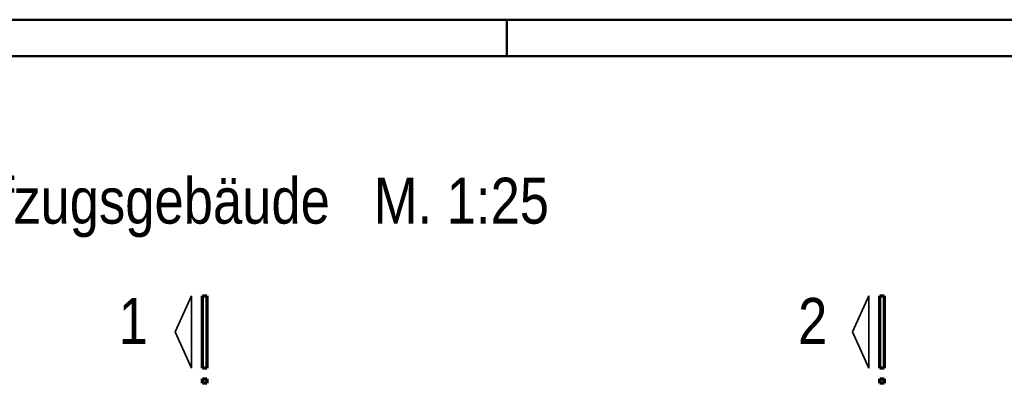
# Model space of a CAD drawing. Header units: millimetres. Extents: x -4 to 30.7, y -2.9 to 30.7.
# Tile 18 of 39: x 3.6 to 7, y 19.8 to 21. Entities that reach past the tile are written whole.
import ezdxf

# ---------------------------------------------------------------- set-up
doc = ezdxf.new("R2010")
doc.units = ezdxf.units.MM
doc.styles.add('Arial Narrow', font='ARIALN.TTF')

msp = doc.modelspace()

# ---------------------------------------------------------------- linework, layer by layer
at = {"color": 4, "linetype": 'Continuous', "lineweight": 50}
for p, q in [((29.725, 21.025), (0, 21.025)), ((29.6, 20.9), (0.5, 20.9))]:
    msp.add_line(p, q, dxfattribs=at)
at = {"color": 4, "linetype": 'Continuous', "lineweight": 50, "ltscale": 0.4}
msp.add_line((5.25, 21.025), (5.25, 20.9), dxfattribs=at)
at = {"color": 2, "linetype": 'Continuous', "lineweight": 35}
for p, q in [((4.11141, 19.952711), (4.16766, 20.076463)), ((4.16766, 20.076463), (4.16766, 19.828962)), ((6.436398, 19.952711), (6.492647, 20.076463)), ((6.492647, 20.076463), (6.492647, 19.828962)), ((4.16766, 19.828962), (4.11141, 19.952711)), ((6.492647, 19.828962), (6.436398, 19.952711))]:
    msp.add_line(p, q, dxfattribs=at)
at = {"color": 1, "linetype": 'Continuous', "lineweight": 70}
for p, q in [((4.20516, 19.828962), (4.20516, 20.076463)), ((4.20516, 20.076463), (4.220158, 20.076463)), ((4.220158, 20.076463), (4.220158, 19.828962)), ((6.530148, 19.828962), (6.530148, 20.076463)), ((6.530148, 20.076463), (6.545145, 20.076463)), ((6.545145, 20.076463), (6.545145, 19.828962)), ((4.220158, 19.828962), (4.20516, 19.828962)), ((6.545145, 19.828962), (6.530148, 19.828962)), ((4.20516, 19.776462), (4.20516, 19.791462)), ((4.20516, 19.791462), (4.220158, 19.791462)), ((4.220158, 19.776462), (4.20516, 19.776462)), ((4.220158, 19.791462), (4.220158, 19.776462)), ((6.530148, 19.776462), (6.530148, 19.791462)), ((6.530148, 19.791462), (6.545145, 19.791462)), ((6.545145, 19.776462), (6.530148, 19.776462)), ((6.545145, 19.791462), (6.545145, 19.776462))]:
    msp.add_line(p, q, dxfattribs=at)

# ---------------------------------------------------------------- texts
at = {"color": 1, "lineweight": 70, "style": 'Arial Narrow'}
for s, p in [('Wände Aufzugsgebäude   M. 1:25', (2.666855, 20.324766)), ('1', (3.917438, 19.911961)), ('2', (6.249912, 19.911961))]:
    msp.add_text(s, height=0.1575, dxfattribs=at).set_placement(p)

doc.saveas('drawing.dxf')
